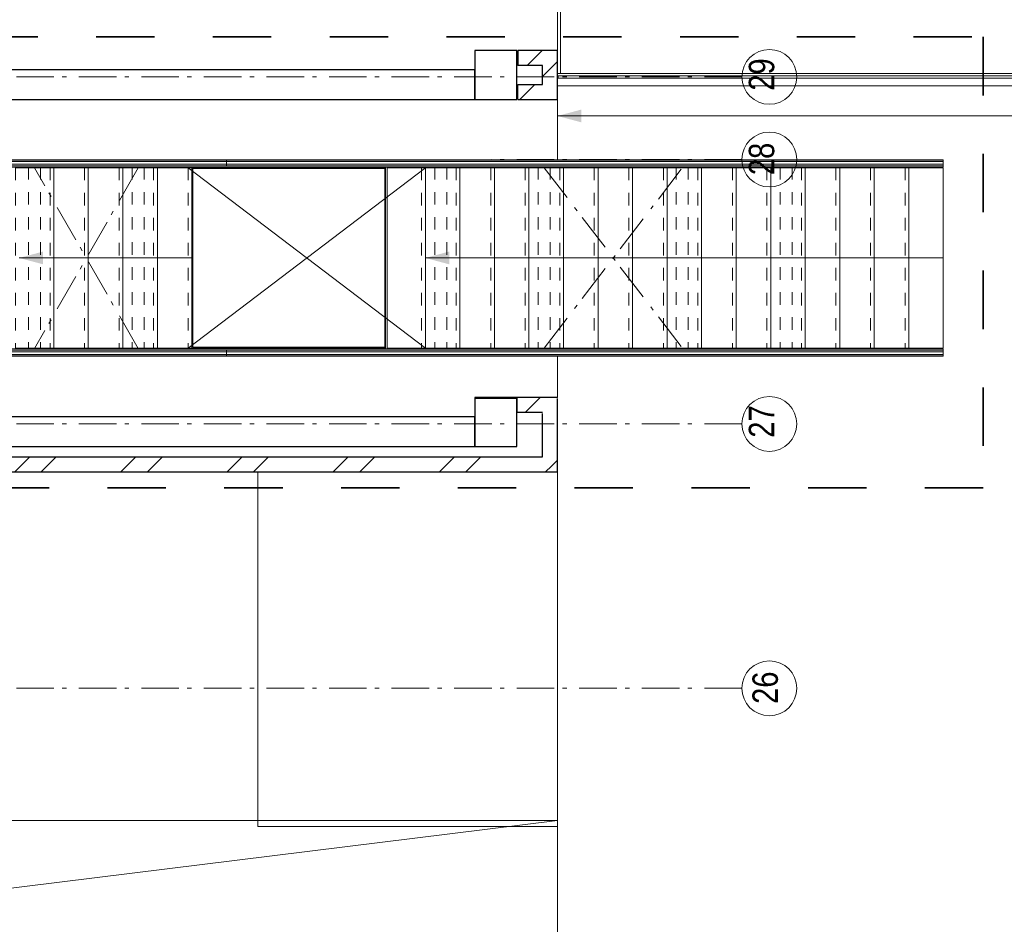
# Model space of a CAD drawing. Header units: millimetres. Extents: x 293454 to 524618, y 211738 to 307297.
# Tile 122 of 152: x 487535 to 494094, y 252253 to 258274. Entities that reach past the tile are written whole.
import ezdxf

# ---------------------------------------------------------------- set-up
doc = ezdxf.new("R2010")
doc.units = ezdxf.units.MM
doc.header["$LTSCALE"] = 400
for name, pattern in [('STYLE_01', [0.416641, 0.208282, -0.208359]), ('STYLE_06', [1.041641, 0.625, -0.208282, 0.069427, -0.138931]), ('STYLE_22', [1.944444, 0.972222, -0.972222])]:
    doc.linetypes.add(name, pattern=pattern)
for name, color, linetype, lineweight in [('Fragmentaanduiding', 1, 'STYLE_22', 35), ('leuning', 43, 'Continuous', 5), ('mat-baksteen', 5, 'Continuous', 25), ('mat-beton (ihwg)', 5, 'Continuous', 25), ('None', 7, 'Continuous', 9), ('Sloopwerk', 92, 'Continuous', 25)]:
    doc.layers.add(name, color=color, linetype=linetype, lineweight=lineweight)
doc.styles.add('Arial Narrow', font='ARIALN.TTF', dxfattribs={"height": 222.25})

# ---------------------------------------------------------------- blocks, each defined once
blk = doc.blocks.new('*U232')
at = {"layer": 'None', "color": 43, "linetype": 'Continuous', "lineweight": 9}
for p, q in [((25680.9, 2244.8), (25935.9, 2244.8)), ((25935.9, 2244.8), (25935.9, 1044.8)), ((25935.9, 1044.8), (25680.9, 1044.8))]:
    blk.add_line(p, q, dxfattribs=at)
at = {"layer": 'None', "color": 43, "linetype": 'STYLE_01', "lineweight": 9}
blk.add_line((25680.9, 2244.8), (25680.9, 1044.8), dxfattribs=at)
blk = doc.blocks.new('*U233')
at = {"layer": 'None', "color": 43, "linetype": 'Continuous', "lineweight": 9}
for p, q in [((25910.9, 2244.8), (26165.9, 2244.8)), ((26165.9, 2244.8), (26165.9, 1044.8)), ((26165.9, 1044.8), (25910.9, 1044.8))]:
    blk.add_line(p, q, dxfattribs=at)
at = {"layer": 'None', "color": 43, "linetype": 'STYLE_01', "lineweight": 9}
blk.add_line((25910.9, 2244.8), (25910.9, 1044.8), dxfattribs=at)
blk = doc.blocks.new('*U234')
at = {"layer": 'None', "color": 43, "linetype": 'Continuous', "lineweight": 9}
for p, q in [((26140.9, 2244.8), (26395.9, 2244.8)), ((26395.9, 2244.8), (26395.9, 1044.8)), ((26395.9, 1044.8), (26140.9, 1044.8))]:
    blk.add_line(p, q, dxfattribs=at)
at = {"layer": 'None', "color": 43, "linetype": 'STYLE_01', "lineweight": 9}
blk.add_line((26140.9, 2244.8), (26140.9, 1044.8), dxfattribs=at)
blk = doc.blocks.new('*U235')
at = {"layer": 'None', "color": 43, "linetype": 'Continuous', "lineweight": 9}
for p, q in [((26370.9, 2244.8), (26625.9, 2244.8)), ((26625.9, 2244.8), (26625.9, 1044.8)), ((26625.9, 1044.8), (26370.9, 1044.8))]:
    blk.add_line(p, q, dxfattribs=at)
at = {"layer": 'None', "color": 43, "linetype": 'STYLE_01', "lineweight": 9}
blk.add_line((26370.9, 2244.8), (26370.9, 1044.8), dxfattribs=at)
blk = doc.blocks.new('*U236')
at = {"layer": 'None', "color": 43, "linetype": 'Continuous', "lineweight": 9}
for p, q in [((26600.9, 2244.8), (26855.9, 2244.8)), ((26855.9, 2244.8), (26855.9, 1044.8)), ((26855.9, 1044.8), (26600.9, 1044.8))]:
    blk.add_line(p, q, dxfattribs=at)
at = {"layer": 'None', "color": 43, "linetype": 'STYLE_01', "lineweight": 9}
blk.add_line((26600.9, 2244.8), (26600.9, 1044.8), dxfattribs=at)
blk = doc.blocks.new('*U237')
at = {"layer": 'None', "color": 8, "linetype": 'Continuous', "lineweight": 5}
for p, q in [((28385.9, 2244.8), (28640.9, 2244.8)), ((28640.9, 2244.8), (28640.9, 1044.8)), ((28640.9, 1044.8), (28385.9, 1044.8))]:
    blk.add_line(p, q, dxfattribs=at)
at = {"layer": 'None', "color": 8, "linetype": 'STYLE_01', "lineweight": 5}
blk.add_line((28385.9, 2244.8), (28385.9, 1044.8), dxfattribs=at)
blk = doc.blocks.new('*U238')
at = {"layer": 'None', "color": 8, "linetype": 'Continuous', "lineweight": 5}
for p, q in [((28615.9, 2244.8), (28870.9, 2244.8)), ((28870.9, 2244.8), (28870.9, 1044.8)), ((28870.9, 1044.8), (28615.9, 1044.8))]:
    blk.add_line(p, q, dxfattribs=at)
at = {"layer": 'None', "color": 8, "linetype": 'STYLE_01', "lineweight": 5}
blk.add_line((28615.9, 2244.8), (28615.9, 1044.8), dxfattribs=at)
blk = doc.blocks.new('*U239')
at = {"layer": 'None', "color": 8, "linetype": 'Continuous', "lineweight": 5}
for p, q in [((28845.9, 2244.8), (29100.9, 2244.8)), ((29100.9, 2244.8), (29100.9, 1044.8)), ((29100.9, 1044.8), (28845.9, 1044.8))]:
    blk.add_line(p, q, dxfattribs=at)
at = {"layer": 'None', "color": 8, "linetype": 'STYLE_01', "lineweight": 5}
blk.add_line((28845.9, 2244.8), (28845.9, 1044.8), dxfattribs=at)
blk = doc.blocks.new('*U240')
at = {"layer": 'None', "color": 8, "linetype": 'Continuous', "lineweight": 5}
for p, q in [((29075.9, 2244.8), (29330.9, 2244.8)), ((29330.9, 2244.8), (29330.9, 1044.8)), ((29330.9, 1044.8), (29075.9, 1044.8))]:
    blk.add_line(p, q, dxfattribs=at)
at = {"layer": 'None', "color": 8, "linetype": 'STYLE_01', "lineweight": 5}
blk.add_line((29075.9, 2244.8), (29075.9, 1044.8), dxfattribs=at)
blk = doc.blocks.new('*U241')
at = {"layer": 'None', "color": 8, "linetype": 'Continuous', "lineweight": 5}
for p, q in [((29305.9, 2244.8), (29560.9, 2244.8)), ((29560.9, 2244.8), (29560.9, 1044.8)), ((29560.9, 1044.8), (29305.9, 1044.8))]:
    blk.add_line(p, q, dxfattribs=at)
at = {"layer": 'None', "color": 8, "linetype": 'STYLE_01', "lineweight": 5}
blk.add_line((29305.9, 2244.8), (29305.9, 1044.8), dxfattribs=at)
blk = doc.blocks.new('*U242')
at = {"layer": 'None', "color": 8, "linetype": 'Continuous', "lineweight": 5}
for p, q in [((29535.9, 2244.8), (29790.9, 2244.8)), ((29790.9, 2244.8), (29790.9, 1044.8)), ((29790.9, 1044.8), (29535.9, 1044.8))]:
    blk.add_line(p, q, dxfattribs=at)
at = {"layer": 'None', "color": 8, "linetype": 'STYLE_01', "lineweight": 5}
blk.add_line((29535.9, 2244.8), (29535.9, 1044.8), dxfattribs=at)
blk = doc.blocks.new('*U243')
at = {"layer": 'None', "color": 8, "linetype": 'Continuous', "lineweight": 5}
for p, q in [((29765.9, 2244.8), (30020.9, 2244.8)), ((30020.9, 2244.8), (30020.9, 1044.8)), ((30020.9, 1044.8), (29765.9, 1044.8))]:
    blk.add_line(p, q, dxfattribs=at)
at = {"layer": 'None', "color": 8, "linetype": 'STYLE_01', "lineweight": 5}
blk.add_line((29765.9, 2244.8), (29765.9, 1044.8), dxfattribs=at)
blk = doc.blocks.new('*U244')
at = {"layer": 'None', "color": 8, "linetype": 'Continuous', "lineweight": 5}
for p, q in [((29995.9, 2244.8), (30250.9, 2244.8)), ((30250.9, 2244.8), (30250.9, 1044.8)), ((30250.9, 1044.8), (29995.9, 1044.8))]:
    blk.add_line(p, q, dxfattribs=at)
at = {"layer": 'None', "color": 8, "linetype": 'STYLE_01', "lineweight": 5}
blk.add_line((29995.9, 2244.8), (29995.9, 1044.8), dxfattribs=at)
blk = doc.blocks.new('*U245')
at = {"layer": 'None', "color": 8, "linetype": 'Continuous', "lineweight": 5}
for p, q in [((30225.9, 2244.8), (30480.9, 2244.8)), ((30480.9, 2244.8), (30480.9, 1044.8)), ((30480.9, 1044.8), (30225.9, 1044.8))]:
    blk.add_line(p, q, dxfattribs=at)
at = {"layer": 'None', "color": 8, "linetype": 'STYLE_01', "lineweight": 5}
blk.add_line((30225.9, 2244.8), (30225.9, 1044.8), dxfattribs=at)
blk = doc.blocks.new('*U246')
at = {"layer": 'None', "color": 8, "linetype": 'Continuous', "lineweight": 5}
for p, q in [((30455.9, 2244.8), (30710.9, 2244.8)), ((30710.9, 2244.8), (30710.9, 1044.8)), ((30710.9, 1044.8), (30455.9, 1044.8))]:
    blk.add_line(p, q, dxfattribs=at)
at = {"layer": 'None', "color": 8, "linetype": 'STYLE_01', "lineweight": 5}
blk.add_line((30455.9, 2244.8), (30455.9, 1044.8), dxfattribs=at)
blk = doc.blocks.new('*U247')
at = {"layer": 'None', "color": 8, "linetype": 'Continuous', "lineweight": 5}
for p, q in [((30685.9, 2244.8), (30940.9, 2244.8)), ((30940.9, 2244.8), (30940.9, 1044.8)), ((30940.9, 1044.8), (30685.9, 1044.8))]:
    blk.add_line(p, q, dxfattribs=at)
at = {"layer": 'None', "color": 8, "linetype": 'STYLE_01', "lineweight": 5}
blk.add_line((30685.9, 2244.8), (30685.9, 1044.8), dxfattribs=at)
blk = doc.blocks.new('*U248')
at = {"layer": 'None', "color": 8, "linetype": 'Continuous', "lineweight": 5}
for p, q in [((30915.9, 2244.8), (31170.9, 2244.8)), ((31170.9, 2244.8), (31170.9, 1044.8)), ((31170.9, 1044.8), (30915.9, 1044.8))]:
    blk.add_line(p, q, dxfattribs=at)
at = {"layer": 'None', "color": 8, "linetype": 'STYLE_01', "lineweight": 5}
blk.add_line((30915.9, 2244.8), (30915.9, 1044.8), dxfattribs=at)
blk = doc.blocks.new('*U249')
at = {"layer": 'None', "color": 8, "linetype": 'Continuous', "lineweight": 5}
for p, q in [((31145.9, 2244.8), (31400.9, 2244.8)), ((31400.9, 2244.8), (31400.9, 1044.8)), ((31400.9, 1044.8), (31145.9, 1044.8))]:
    blk.add_line(p, q, dxfattribs=at)
at = {"layer": 'None', "color": 8, "linetype": 'STYLE_01', "lineweight": 5}
blk.add_line((31145.9, 2244.8), (31145.9, 1044.8), dxfattribs=at)
blk = doc.blocks.new('*U250')
at = {"layer": 'None', "color": 8, "linetype": 'Continuous', "lineweight": 5}
for p, q in [((31375.9, 2244.8), (31630.9, 2244.8)), ((31630.9, 2244.8), (31630.9, 1044.8)), ((31630.9, 1044.8), (31375.9, 1044.8))]:
    blk.add_line(p, q, dxfattribs=at)
at = {"layer": 'None', "color": 8, "linetype": 'STYLE_01', "lineweight": 5}
blk.add_line((31375.9, 2244.8), (31375.9, 1044.8), dxfattribs=at)
blk = doc.blocks.new('*U251')
at = {"layer": 'None', "color": 8, "linetype": 'Continuous', "lineweight": 5}
for p, q in [((31605.9, 2244.8), (31860.9, 2244.8)), ((31860.9, 2244.8), (31860.9, 1044.8)), ((31860.9, 1044.8), (31605.9, 1044.8))]:
    blk.add_line(p, q, dxfattribs=at)
at = {"layer": 'None', "color": 8, "linetype": 'STYLE_01', "lineweight": 5}
blk.add_line((31605.9, 2244.8), (31605.9, 1044.8), dxfattribs=at)
blk = doc.blocks.new('*X252')
at = {"layer": 'None', "lineweight": 9}
blk.add_line((29075.7, 615), (29175.7, 715), dxfattribs=at)
blk = doc.blocks.new('*U253')
at = {"layer": 'leuning', "color": 140, "lineweight": 15}
for p, q in [((31860.9, 2298.3), (25225.9, 2298.3)), ((31860.9, 2298.3), (31860.9, 2258.3)), ((31860.9, 2258.3), (25185.9, 2258.3)), ((25185.9, 1031.3), (31860.9, 1031.3)), ((25225.9, 991.3), (31860.9, 991.3)), ((31860.9, 991.3), (31860.9, 1031.3))]:
    blk.add_line(p, q, dxfattribs=at)
at = {"layer": 'mat-baksteen', "lineweight": 25}
for p, q in [((29021.1, 715), (29021.1, 615)), ((29291.1, 715), (29021.1, 715)), ((29191.1, 615), (29021.1, 615))]:
    blk.add_line(p, q, dxfattribs=at)
at = {"layer": 'None', "color": 8, "linetype": 'Continuous', "lineweight": 5}
for p, q in [((29291.1, 2700), (29291.1, 2298.3)), ((26855.9, 1644.8), (25705.9, 1644.8)), ((31860.9, 1644.8), (28410.9, 1644.8)), ((29291.1, 991.3), (29291.1, 715))]:
    blk.add_line(p, q, dxfattribs=at)
at = {"layer": 'None', "color": 43, "lineweight": 9}
for p, q in [((25184.9, 2296.8), (31860.9, 2296.8)), ((31860.9, 2286.8), (31860.9, 2296.8)), ((25184.9, 2286.8), (31860.9, 2286.8)), ((25184.9, 2269.8), (31860.9, 2269.8)), ((25184.9, 2249.8), (31860.9, 2249.8)), ((31860.9, 2249.8), (31860.9, 2269.8)), ((31860.9, 1039.8), (25184.9, 1039.8)), ((31860.9, 1019.8), (25184.9, 1019.8)), ((31860.9, 1002.8), (25184.9, 1002.8)), ((31860.9, 992.8), (25184.9, 992.8)), ((31860.9, 1039.8), (31860.9, 1019.8)), ((31860.9, 1002.8), (31860.9, 992.8))]:
    blk.add_line(p, q, dxfattribs=at)
at = {"layer": 'None', "lineweight": 9}
for p, q in [((27085.9, 2298.3), (27085.9, 2258.3)), ((27085.9, 1031.3), (27085.9, 991.3))]:
    blk.add_line(p, q, dxfattribs=at)
at = {"layer": 'None', "color": 8, "linetype": 'STYLE_01', "lineweight": 5}
for p, q in [((25767.4, 2249.8), (25767.4, 1039.8)), ((25847.4, 2249.8), (25847.4, 1039.8)), ((26457.4, 2249.8), (26457.4, 1039.8)), ((26537.4, 2249.8), (26537.4, 1039.8)), ((28473.4, 2249.8), (28473.4, 1039.8)), ((28553.4, 2249.8), (28553.4, 1039.8)), ((29162.4, 2249.8), (29162.4, 1039.8)), ((29242.4, 2249.8), (29242.4, 1039.8)), ((30082.4, 2249.8), (30082.4, 1039.8)), ((30162.4, 2249.8), (30162.4, 1039.8)), ((30773.4, 2249.8), (30773.4, 1039.8)), ((30853.4, 2249.8), (30853.4, 1039.8))]:
    blk.add_line(p, q, dxfattribs=at)
at = {"layer": 'None', "linetype": 'STYLE_06', "lineweight": 9}
for p, q in [((26498.4, 2244.8), (25807.4, 1041.8)), ((26498.4, 1041.8), (25807.4, 2244.8)), ((29202.4, 2244.8), (30122.4, 1044.8)), ((29202.4, 1044.8), (30122.4, 2244.8))]:
    blk.add_line(p, q, dxfattribs=at)
at = {"layer": 'None', "color": 43, "linetype": 'STYLE_01', "lineweight": 9}
blk.add_line((26830.9, 2244.8), (26830.9, 1044.8), dxfattribs=at)
at = {"layer": 'None', "color": 43, "linetype": 'Continuous', "lineweight": 9}
for p, q in [((28410.9, 2244.8), (26830.9, 1044.8)), ((26830.9, 2244.8), (28410.9, 1044.8))]:
    blk.add_line(p, q, dxfattribs=at)
for points in [[(26855.9, 2244.8), (28145.9, 2244.8), (28145.9, 1044.8), (26855.9, 1044.8)], [(26860.9, 2239.8), (28140.9, 2239.8), (28140.9, 1049.8), (26860.9, 1049.8)], [(28155.9, 2244.8), (28410.9, 2244.8), (28410.9, 1044.8), (28155.9, 1044.8)]]:
    blk.add_lwpolyline(points, close=True, dxfattribs=at)
at = {"layer": 'None', "color": 8, "lineweight": 5}
for points in [[(25705.9, 1644.8), (25864.7, 1687.4), (25864.7, 1602.3)], [(28410.9, 1644.8), (28569.7, 1687.4), (28569.7, 1602.3)]]:
    blk.add_solid(points, dxfattribs=at)
at = {"layer": 'mat-baksteen'}
blk.add_blockref('*X252', (0, 0), dxfattribs=at)
at = {"layer": 'None', "color": 7}
for name in ['*U232', '*U233', '*U234', '*U235', '*U236', '*U237', '*U238', '*U239', '*U240', '*U241', '*U242', '*U243', '*U244', '*U245', '*U246', '*U247', '*U248', '*U249', '*U250', '*U251']:
    blk.add_blockref(name, (0, 0), dxfattribs=at)
blk = doc.blocks.new('*U338')
at = {"layer": 'None', "color": 8, "linetype": 'Continuous', "lineweight": 5}
for points in [[(27294.4, 220), (29291.1, 220), (29291.1, -2140), (27294.4, -2140)], [(29291.1, -4080), (29291.1, -2100), (21471.1, -2100), (21471.1, -4080)]]:
    blk.add_lwpolyline(points, close=True, dxfattribs=at)
blk.add_lwpolyline([(29291.1, -2100), (21471.1, -3067.7), (21471.1, -3112.3), (29291.1, -4080)], dxfattribs=at)
blk = doc.blocks.new('*X1097')
at = {"layer": 'None', "lineweight": 9}
blk.add_line((29251.2, 259.8), (29291.1, 299.7), dxfattribs=at)
blk = doc.blocks.new('*X1098')
at = {"layer": 'None', "lineweight": 9}
for p, q in [((23554.5, 220), (23654.5, 320)), ((23730.9, 220), (23830.9, 320)), ((24261.6, 220), (24361.6, 320)), ((24438, 220), (24538, 320)), ((24968.7, 220), (25068.7, 320)), ((25145.1, 220), (25245.1, 320)), ((25675.8, 220), (25775.8, 320)), ((25852.2, 220), (25952.2, 320)), ((26383, 220), (26483, 320)), ((26559.3, 220), (26659.3, 320)), ((27090.1, 220), (27190.1, 320)), ((27266.4, 220), (27366.4, 320)), ((27797.2, 220), (27897.2, 320)), ((27973.6, 220), (28073.6, 320)), ((28504.3, 220), (28604.3, 320)), ((28680.7, 220), (28780.7, 320)), ((29211.4, 220), (29251.2, 259.8))]:
    blk.add_line(p, q, dxfattribs=at)
blk = doc.blocks.new('*X1099')
at = {"layer": 'None', "lineweight": 9}
blk.add_line((29088, 2925), (29188, 3025), dxfattribs=at)
blk = doc.blocks.new('*X1100')
at = {"layer": 'None', "lineweight": 9}
blk.add_line((29191.1, 2851.7), (29291.1, 2951.7), dxfattribs=at)
blk = doc.blocks.new('*X1101')
at = {"layer": 'None', "lineweight": 9}
blk.add_line((29039.3, 2700), (29139.3, 2800), dxfattribs=at)

msp = doc.modelspace()

# ---------------------------------------------------------------- linework, layer by layer
at = {"layer": 'Fragmentaanduiding', "lineweight": 35}
msp.add_lwpolyline([(484933.84062, 258159.54364), (493953.84062, 258159.54364), (493953.84062, 255158.03799), (484933.84062, 255158.03799)], close=True, dxfattribs=at)
at = {"layer": 'mat-baksteen', "lineweight": 25}
for p, q in [((490852.79998, 258068.5115), (490852.79998, 257968.5115)), ((491117.84062, 258068.5115), (490852.79998, 258068.5115)), ((491117.84062, 257743.5115), (491117.84062, 258068.5115)), ((491017.84062, 257968.5115), (490852.79998, 257968.5115)), ((491017.84062, 257843.5115), (491017.84062, 257968.5115)), ((490852.79998, 257843.5115), (491017.84062, 257843.5115)), ((490852.79998, 257743.5115), (490852.79998, 257843.5115)), ((490852.79998, 257743.5115), (491117.84062, 257743.5115)), ((491117.84062, 255263.5115), (491117.84062, 255753.55213)), ((491017.84062, 255363.5115), (491017.84062, 255653.55213)), ((485127.84062, 255363.5115), (491017.84062, 255363.5115)), ((485127.84062, 255263.5115), (491117.84062, 255263.5115))]:
    msp.add_line(p, q, dxfattribs=at)
at = {"layer": 'mat-beton (ihwg)', "lineweight": 25}
for p, q in [((485127.84062, 257943.5115), (490567.84062, 257943.5115)), ((490567.84062, 257743.5115), (490567.84062, 257943.5115)), ((485127.84062, 257743.5115), (490567.84062, 257743.5115)), ((485127.84062, 255633.55213), (490567.84062, 255633.55213)), ((490567.84062, 255433.55213), (490567.84062, 255633.55213)), ((485127.84062, 255433.55213), (490567.84062, 255433.55213))]:
    msp.add_line(p, q, dxfattribs=at)
msp.add_lwpolyline([(490567.84062, 257743.5115), (490847.84062, 257743.5115), (490847.84062, 258068.5115), (490567.84062, 258068.5115)], close=True, dxfattribs=at)
at = {"layer": 'None', "color": 7, "linetype": 'STYLE_06', "lineweight": 9}
for p, q in [((492346.36072, 257893.5115), (482163.84062, 257893.5115)), ((492346.36072, 257343.5115), (482163.84062, 257338.33261)), ((492346.36072, 255583.5115), (482163.84062, 255583.5115)), ((492346.36072, 253823.5115), (482163.84062, 253823.5115))]:
    msp.add_line(p, q, dxfattribs=at)
at = {"layer": 'None', "color": 43, "linetype": 'Continuous', "lineweight": 9}
for p, q in [((513277.84062, 257916.5115), (491122.79998, 257916.5115)), ((513277.84062, 257833.5115), (491117.84062, 257833.5115))]:
    msp.add_line(p, q, dxfattribs=at)
at = {"layer": 'None', "color": 140, "linetype": 'Continuous', "lineweight": 15}
for p, q in [((491122.79998, 257901.5115), (499247.88125, 257901.5115)), ((491122.79998, 257885.5115), (491122.79998, 257901.5115)), ((491122.79998, 257885.5115), (513257.84062, 257885.5115))]:
    msp.add_line(p, q, dxfattribs=at)
at = {"layer": 'None', "color": 8, "lineweight": 5}
msp.add_line((494233.84062, 257633.5115), (491117.84062, 257633.5115), dxfattribs=at)
at = {"layer": 'None', "color": 8, "linetype": 'Continuous', "lineweight": 5}
msp.add_lwpolyline([(491137.84062, 259618.51173), (491122.79998, 259618.51173), (491122.79998, 259492.02517), (491117.84062, 259492.02517), (491117.84062, 257916.5115), (491137.84062, 257916.5115)], close=True, dxfattribs=at)
at = {"layer": 'None', "color": 92, "lineweight": 25}
msp.add_lwpolyline([(490567.84062, 255433.55213), (490847.84062, 255433.55213), (490847.84062, 255753.55213), (490567.84062, 255753.55213)], close=True, dxfattribs=at)
at = {"layer": 'None', "color": 43, "linetype": 'Continuous', "lineweight": 9}
for centre in [(492528.96714, 257893.5115), (492528.96714, 257343.5115), (492528.96714, 255583.5115), (492528.96714, 253823.5115)]:
    msp.add_circle(centre, 182.60642, dxfattribs=at)
at = {"layer": 'None', "color": 8, "lineweight": 5}
msp.add_solid([(491117.84062, 257633.5115), (491276.59062, 257676.04843), (491276.59062, 257590.97456)], dxfattribs=at)
at = {"layer": 'Sloopwerk', "lineweight": 25}
msp.add_lwpolyline([(490567.84062, 255433.55213), (490847.84062, 255433.55213), (490847.84062, 255758.5115), (490567.84062, 255758.5115)], close=True, dxfattribs=at)

# ---------------------------------------------------------------- block references
at = {"layer": 'mat-baksteen'}
for name in ['*X1099', '*X1100', '*X1101', '*X1098', '*X1097']:
    msp.add_blockref(name, (461826.78125, 255043.5115), dxfattribs=at)
at = {"layer": 'None', "color": 7}
for name in ['*U253', '*U338']:
    msp.add_blockref(name, (461826.78125, 255043.5115), dxfattribs=at)

# ---------------------------------------------------------------- texts
at = {"layer": 'None', "color": 8, "char_height": 169.333333, "attachment_point": 1, "rotation": 90, "style": 'Arial Narrow'}
for s, insert in [('29', (492391.95805, 257801.28257)), ('28', (492391.95805, 257239.50919)), ('27', (492391.95805, 255491.28257)), ('26', (492416.20955, 253719.50919))]:
    msp.add_mtext(s, dxfattribs=dict(at, insert=insert))

doc.saveas('drawing.dxf')
